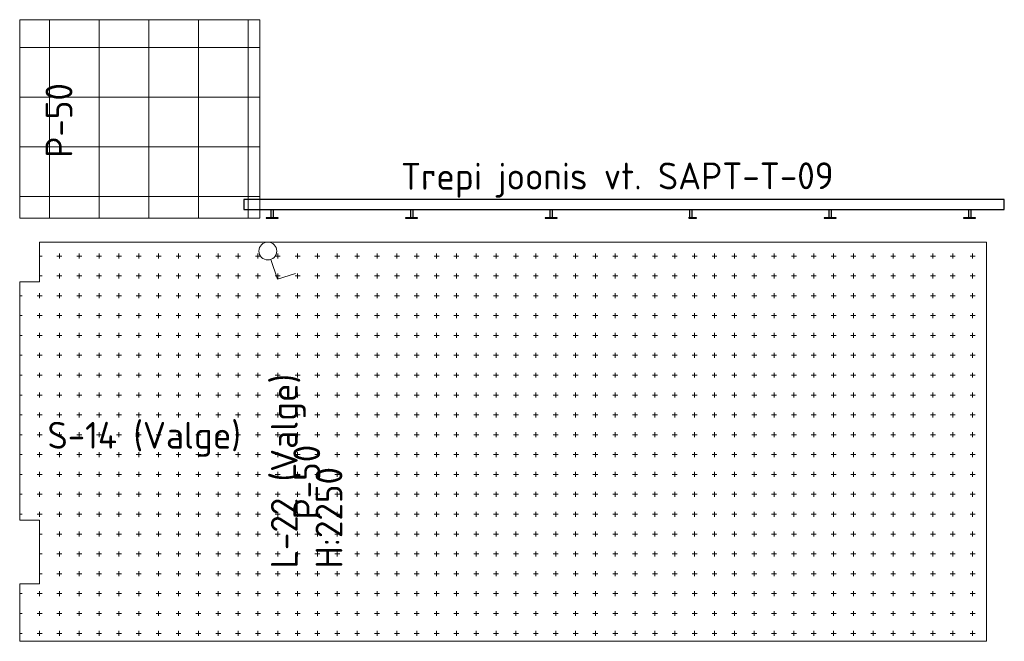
# Model space of a CAD drawing. Header units: millimetres. Extents: x 130528 to 177851, y 51760 to 113805.
# Tile 1 of 88: x 133100 to 138060, y 51760 to 54890. Entities that reach past the tile are written whole.
import ezdxf

# ---------------------------------------------------------------- set-up
doc = ezdxf.new("R2010")
doc.units = ezdxf.units.MM
doc.layers.get('0').update_dxf_attribs({"true_color": 0x000000})
for name, color, linetype, lineweight, true_color in [('_SA-LAGI_hatch', 7, 'Continuous', 5, 0x787878), ('_SA-LAGI_tekst', 7, 'Continuous', 0, 0x7f4f3f), ('_SA-PORAND', 7, 'Continuous', 9, 0x5b5b5b), ('_SA-PORAND_hatch', 254, 'Continuous', 9, 0xbebebe), ('_SA-PORAND_tekst', 7, 'Continuous', 9, 0x5b5b5b), ('_SA-SEIN_tekst', 250, 'Continuous', 0, 0x333333), ('_SA-TREPP_tekst', 7, 'Continuous', 0, 0x000000), ('_SA-VALGUSTUS_lulitid', 240, 'Continuous', 9, 0xff003f)]:
    doc.layers.add(name, color=color, linetype=linetype, lineweight=lineweight, true_color=true_color)
doc.layers.add('_SA-PIIRE', color=7, linetype='Continuous', true_color=0x000000)
doc.styles.add('DIN Pro Medium-Medium', font='txt')

# ---------------------------------------------------------------- blocks, each defined once
blk = doc.blocks.new('_SA Lyliti x1')
at = {"color": 0, "linetype": 'ByBlock', "lineweight": -2}
for p, q in [((-32.5, 94.3), (-93.1, 74.9)), ((-9.8, 28.4), (-32.5, 94.3))]:
    blk.add_line(p, q, dxfattribs=at)
blk.add_circle((0, 0), 30, dxfattribs=at)

msp = doc.modelspace()

# ---------------------------------------------------------------- hatches: boundary and pattern name
at = {"layer": '_SA-LAGI_hatch'}
h = msp.add_hatch(dxfattribs=at)
h.set_pattern_fill('Plus', color=256, scale=100, style=0, pattern_type=2)
h.set_pattern_definition([(0, (-12.5, 0), (0, 100), [25, -75]), (90, (0, -12.5), (-100, 6e-15), [25, -75])])
h.paths.add_polyline_path([(133200, 53770), (137970, 53770), (137970, 51760), (133100, 51760), (133100, 52050), (133200, 52050), (133200, 52370), (133100, 52370), (133100, 53570), (133200, 53570)], flags=0)
at = {"layer": '_SA-PORAND_hatch', "true_color": 0xb7c7cc}
h = msp.add_hatch(dxfattribs=at)
h.set_pattern_fill('Grid', color=9, scale=1000, style=0, pattern_type=2)
h.set_pattern_definition([(0, (0, 0), (0, 250), []), (90, (0, 0), (-250, 2e-14), [])])
h.paths.add_polyline_path([(133100, 53890), (134310, 53890), (134310, 54890), (133100, 54890)], flags=0)

# ---------------------------------------------------------------- linework, layer by layer
at = {"layer": '_SA-PIIRE'}
for p, q in [((134365.5, 53935, 0), (134365.5, 53893, 0)), ((134377.5, 53935, 0), (134377.5, 53893, 0)), ((135068.2, 53935, 0), (135068.2, 53893, 0)), ((135080.2, 53935, 0), (135080.2, 53893, 0)), ((135770.8, 53935, 0), (135770.8, 53893, 0)), ((135782.8, 53935, 0), (135782.8, 53893, 0)), ((136473.5, 53935, 0), (136473.5, 53893, 0)), ((136485.5, 53935, 0), (136485.5, 53893, 0)), ((137176.2, 53935, 0), (137176.2, 53893, 0)), ((137188.2, 53935, 0), (137188.2, 53893, 0)), ((137878.8, 53935, 0), (137878.8, 53893, 0)), ((137890.8, 53935, 0), (137890.8, 53893, 0)), ((134365.5, 53893, 0), (134377.5, 53893, 0)), ((135068.2, 53893, 0), (135080.2, 53893, 0)), ((135770.8, 53893, 0), (135782.8, 53893, 0)), ((136473.5, 53893, 0), (136485.5, 53893, 0)), ((137176.2, 53893, 0), (137188.2, 53893, 0)), ((137878.8, 53893, 0), (137890.8, 53893, 0))]:
    msp.add_line(p, q, dxfattribs=at)
for points in [[(136418.7, 53985), (134229.8, 53985), (134229.8, 53935), (136445.7, 53935)], [(136445.7, 53935), (138060, 53935), (138060, 53985), (136418.7, 53985)], [(136470, 53890), (136509.5, 53890), (136509.5, 53893), (136468.4, 53893)]]:
    msp.add_lwpolyline(points, dxfattribs=at)
for points in [[(134341.5, 53890), (134401.5, 53890), (134401.5, 53893), (134341.5, 53893)], [(135044.2, 53890), (135104.2, 53890), (135104.2, 53893), (135044.2, 53893)], [(135746.8, 53890), (135806.8, 53890), (135806.8, 53893), (135746.8, 53893)], [(137152.2, 53890), (137212.2, 53890), (137212.2, 53893), (137152.2, 53893)], [(137854.8, 53890), (137914.8, 53890), (137914.8, 53893), (137854.8, 53893)]]:
    msp.add_lwpolyline(points, close=True, dxfattribs=at)
at = {"layer": '_SA-PORAND'}
for points in [[(133100, 53890), (134310, 53890), (134310, 54890), (133100, 54890)], [(133200, 53770), (137970, 53770), (137970, 51760), (133100, 51760), (133100, 52050), (133200, 52050), (133200, 52370), (133100, 52370), (133100, 53570), (133200, 53570)]]:
    msp.add_lwpolyline(points, close=True, dxfattribs=at)

# ---------------------------------------------------------------- block references
at = {"layer": '_SA-VALGUSTUS_lulitid', "xscale": 1.499501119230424, "yscale": 1.499501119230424, "zscale": 1.499501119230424, "rotation": 179.9999999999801}
msp.add_blockref('_SA Lyliti x1', (134350, 53725), dxfattribs=at)

# ---------------------------------------------------------------- texts
at = {"layer": '_SA-LAGI_tekst', "insert": (134365.4, 52126.6), "char_height": 135, "width": 2289.836, "attachment_point": 1, "rotation": 90, "style": 'DIN Pro Medium-Medium'}
msp.add_mtext('{\\fDIN Pro;L-22 (Valge)}\\P{\\fDIN Pro;H:2250}\\P', dxfattribs=at)
at = {"layer": '_SA-PORAND_tekst', "char_height": 135, "width": 1047.541, "attachment_point": 1, "rotation": 90, "style": 'DIN Pro Medium-Medium'}
for insert in [(133230.4, 54195), (134478.8, 52374)]:
    msp.add_mtext('P-50', dxfattribs=dict(at, insert=insert))
at = {"layer": '_SA-SEIN_tekst', "insert": (133240.2, 52865), "char_height": 135, "width": 2295.738, "attachment_point": 1, "style": 'DIN Pro Medium-Medium'}
msp.add_mtext('S-14 (Valge)', dxfattribs=at)
at = {"layer": '_SA-TREPP_tekst', "insert": (135020.5, 54168.6), "char_height": 135, "width": 4672.623, "attachment_point": 1, "rotation": 0.0804, "style": 'DIN Pro Medium-Medium'}
msp.add_mtext('Trepi joonis vt. SAPT-T-09', dxfattribs=at)

doc.saveas('drawing.dxf')
